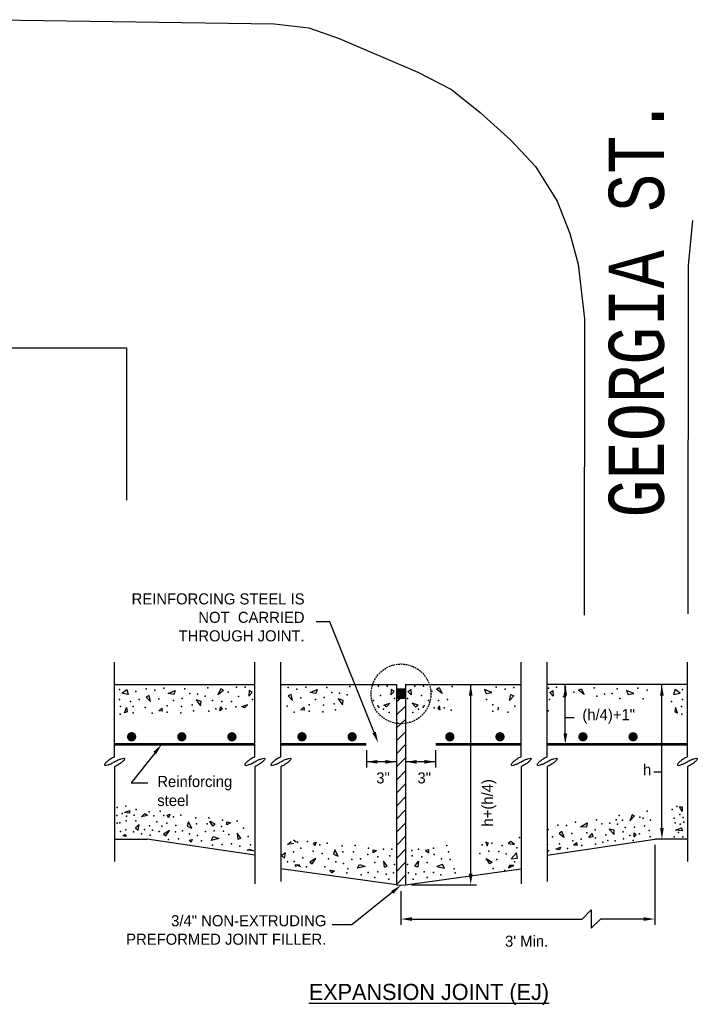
# Model space of a CAD drawing. Header units: inches. Extents: x 614 to 1183, y -159 to 223.
# Tile 2 of 19: x 843 to 945, y -157 to -7. Entities that reach past the tile are written whole.
import ezdxf
from ezdxf.enums import TextEntityAlignment as Align

# ---------------------------------------------------------------- set-up
doc = ezdxf.new("R2010")
doc.units = ezdxf.units.IN
doc.header["$MEASUREMENT"] = 0
doc.linetypes.add('HIDDEN', pattern=[0.375, 0.25, -0.125])
for name, color, linetype in [('11', 7, 'Continuous'), ('14', 7, 'Continuous'), ('21', 5, 'Continuous'), ('c-pr-conc-dtl', 6, 'Continuous'), ('c-text', 6, 'Continuous'), ('DIM', 2, 'Continuous'), ('HATCH', 15, 'Continuous'), ('HIDDEN', 7, 'HIDDEN'), ('TEXT', 3, 'Continuous')]:
    doc.layers.add(name, color=color, linetype=linetype)
doc.styles.add('MONOTXT', font='MONOTXT', dxfattribs={"height": 0.2})

# ---------------------------------------------------------------- blocks, each defined once
blk = doc.blocks.new('*X4')
for p, q in [((4.553, 4.411), (4.644, 4.503)), ((4.553, 4.27), (4.653, 4.37)), ((4.553, 4.128), (4.653, 4.228)), ((4.553, 3.987), (4.653, 4.087)), ((4.553, 3.846), (4.653, 3.946)), ((4.553, 3.704), (4.653, 3.804)), ((4.553, 3.563), (4.653, 3.663)), ((4.553, 3.421), (4.653, 3.521)), ((4.553, 3.28), (4.653, 3.38)), ((4.553, 3.138), (4.653, 3.238)), ((4.553, 2.997), (4.653, 3.097)), ((4.553, 2.856), (4.653, 2.956))]:
    blk.add_line(p, q)

msp = doc.modelspace()

# ---------------------------------------------------------------- linework, layer by layer
for p, q in [((900.27, -138.94), (900.97, -139.03)), ((900.97, -139.03), (901.68, -138.94))]:
    msp.add_line(p, q)
at = {"color": 2, "const_width": 0.703}
for points in [[(859.62, -116.43, 1), (860.33, -116.43, 1)], [(867.26, -116.43, 1), (867.96, -116.43, 1)], [(874.89, -116.43, 1), (875.59, -116.43, 1)], [(885.55, -116.43, 1), (886.26, -116.43, 1)], [(893.19, -116.43, 1), (893.89, -116.43, 1)], [(908.76, -116.43, -1), (908.06, -116.43, -1)], [(916.4, -116.43, -1), (915.69, -116.43, -1)], [(928.32, -116.43, 1), (929.02, -116.43, 1)], [(935.95, -116.43, 1), (936.65, -116.43, 1)]]:
    msp.add_lwpolyline(points, format="xyb", close=True, dxfattribs=at)
at = {"color": 2, "const_width": 0.422}
for points in [[(857.38, -117.59), (878.73, -117.59)], [(882.69, -117.59), (895.71, -117.59)], [(919.26, -117.59), (906.24, -117.59)], [(923.22, -117.59), (944.57, -117.59)]]:
    msp.add_lwpolyline(points, dxfattribs=at)
at = {"layer": '11', "color": 1, "linetype": 'Continuous'}
for p, q in [((836.62, -7.3, 6704.32), (881.69, -7.91, 6704.32)), ((881.69, -7.91, 6704.32), (886.97, -8.56, 6704.32)), ((886.97, -8.56, 6704.32), (891.54, -10.15, 6704.32)), ((891.54, -10.15, 6704.32), (903.53, -15.27, 6704.32)), ((903.53, -15.27, 6704.32), (908.67, -17.91, 6704.32)), ((908.67, -17.91, 6704.32), (913.01, -21.42, 6704.32)), ((913.01, -21.42, 6704.32), (917.68, -25.66, 6704.32)), ((917.68, -25.66, 6704.32), (921.46, -29.66, 6704.32)), ((921.46, -29.66, 6704.32), (924.75, -34.92, 6704.32)), ((924.75, -34.92, 6704.32), (926.65, -39.84, 6704.32)), ((944.72, -44.7, 6704.32), (945.4, -37.87, 6704.32)), ((926.65, -39.84, 6704.32), (927.92, -44.51, 6704.32)), ((927.92, -44.51, 6704.32), (928.92, -52.84, 6704.32)), ((944.7, -97.71, 6704.32), (944.72, -44.7, 6704.32)), ((928.92, -52.84, 6704.32), (928.87, -97.94, 6704.32))]:
    msp.add_line(p, q, dxfattribs=at)
at = {"layer": '21', "color": 4, "linetype": 'Continuous'}
for p, q in [((787.77, -57.26, 6704.32), (859.17, -57.26, 6704.32)), ((859.17, -57.26, 6704.32), (859.17, -80.44, 6704.32))]:
    msp.add_line(p, q, dxfattribs=at)
at = {"layer": 'c-pr-conc-dtl'}
for p, q in [((857.38, -108.49), (878.73, -108.49)), ((882.69, -108.49), (900.27, -108.49)), ((900.27, -108.49), (900.27, -119.03)), ((900.27, -109.12), (901.68, -109.12)), ((901.68, -108.49), (919.26, -108.49)), ((901.68, -108.49), (901.68, -117.63)), ((944.57, -108.49), (923.22, -108.49)), ((900.26, -111.12), (901.66, -109.87)), ((900.27, -110.53), (901.68, -110.53)), ((900.26, -113.12), (901.66, -111.79)), ((900.26, -115.12), (901.66, -113.79)), ((900.27, -113.72), (900.27, -138.93)), ((901.68, -113.72), (901.68, -138.93)), ((857.38, -132), (862.36, -132)), ((878.73, -134.43), (862.36, -132)), ((923.22, -134.43), (939.59, -132)), ((944.57, -132), (939.59, -132)), ((900.27, -138.94), (882.69, -136.53)), ((901.68, -138.94), (919.26, -136.53))]:
    msp.add_line(p, q, dxfattribs=at)
for points in [[(900.27, -109.12), (900.27, -110.53), (901.68, -110.53)], [(901.68, -110.53), (901.68, -109.12), (900.27, -109.12)]]:
    msp.add_solid(points, dxfattribs=at)
at = {"layer": 'DIM'}
for p, q in [((890.16, -98.93), (888.06, -98.93)), ((896.88, -115.77), (890.16, -98.93)), ((911.59, -137.25), (911.59, -108.49)), ((925.99, -115.9), (925.99, -108.49)), ((940.69, -130.31), (940.69, -108.49)), ((925.99, -110.18), (925.99, -110.51)), ((925.99, -113.49), (927.35, -113.49)), ((924.1, -117.59), (926.87, -117.59)), ((863.49, -118.91), (859.88, -123.42)), ((895.71, -118.47), (895.71, -121.12)), ((906.24, -118.47), (906.24, -121.12)), ((900.27, -120.24), (895.71, -120.24)), ((906.24, -120.24), (901.68, -120.24)), ((940.69, -121.81), (939.48, -121.81)), ((859.88, -123.42), (862.44, -123.42)), ((939.59, -132.88), (939.59, -145.05)), ((902.56, -138.94), (912.47, -138.94)), ((899.66, -140.09), (893.49, -145.05)), ((900.97, -139.91), (900.97, -145.05)), ((929.93, -142.76), (928.53, -144.17)), ((929.93, -142.76), (929.93, -145.57)), ((893.49, -145.05), (890.48, -145.05)), ((902.66, -144.17), (928.53, -144.17)), ((931.34, -144.17), (929.93, -145.57)), ((937.9, -144.17), (931.34, -144.17))]:
    msp.add_line(p, q, dxfattribs=at)
for points in [[(911.87, -110.18), (911.31, -110.18), (911.59, -108.49)], [(926.27, -110.18), (925.71, -110.18), (925.99, -108.49)], [(940.97, -110.18), (940.41, -110.18), (940.69, -108.49)], [(897.14, -115.67), (896.62, -115.87), (897.5, -117.34)], [(926.27, -115.9), (925.71, -115.9), (925.99, -117.59)], [(863.27, -118.73), (863.71, -119.08), (864.55, -117.59)], [(897.39, -120.52), (897.39, -119.96), (895.71, -120.24)], [(898.58, -120.52), (898.58, -119.96), (900.27, -120.24)], [(903.37, -120.52), (903.37, -119.96), (901.68, -120.24)], [(904.55, -120.52), (904.55, -119.96), (906.24, -120.24)], [(940.97, -130.31), (940.41, -130.31), (940.69, -132)], [(911.87, -137.25), (911.31, -137.25), (911.59, -138.94)], [(899.48, -139.87), (899.84, -140.31), (900.97, -139.03)], [(902.66, -144.45), (902.66, -143.89), (900.97, -144.17)], [(937.9, -144.45), (937.9, -143.89), (939.59, -144.17)]]:
    msp.add_solid(points, dxfattribs=at)
at = {"layer": 'HATCH'}
for p, q in [((858.47, -109.78), (859.26, -109.26)), ((859.26, -109.26), (859.47, -110.01)), ((873.57, -109.11), (873.1, -110.01)), ((873.1, -110.01), (873.94, -109.33)), ((873.94, -109.33), (873.57, -109.11)), ((887.14, -109.7), (888.23, -109.25)), ((888.23, -109.25), (888.03, -109.85)), ((899.47, -109.25), (899.42, -110.07)), ((899.94, -109.55), (899.47, -109.25)), ((902.01, -109.55), (902.48, -109.25)), ((902.48, -109.25), (902.53, -110.07)), ((906.4, -109.17), (906.77, -108.95)), ((907.24, -109.85), (906.4, -109.17)), ((906.77, -108.95), (907.24, -109.85)), ((913.71, -109.25), (913.92, -109.85)), ((914.81, -109.7), (913.71, -109.25)), ((928.01, -109.33), (928.38, -109.11)), ((928.85, -110.01), (928.01, -109.33)), ((928.38, -109.11), (928.85, -110.01)), ((942.69, -109.26), (942.48, -110.01)), ((943.47, -109.78), (942.69, -109.26)), ((859.47, -110.01), (858.47, -109.78)), ((862.65, -110.16), (862.18, -110.38)), ((862.18, -110.38), (862.86, -111.05)), ((862.86, -111.05), (862.65, -110.16)), ((865.53, -109.86), (866.62, -109.41)), ((866.42, -110.01), (865.53, -109.86)), ((866.62, -109.41), (866.42, -110.01)), ((870.54, -111.05), (869.81, -110.83)), ((869.81, -110.83), (870.44, -111.72)), ((877.86, -109.41), (877.81, -110.23)), ((877.81, -110.23), (878.33, -109.71)), ((878.33, -109.71), (877.86, -109.41)), ((884.26, -110), (883.79, -110.22)), ((883.79, -110.22), (884.47, -110.89)), ((884.47, -110.89), (884.26, -110)), ((888.03, -109.85), (887.14, -109.7)), ((891.42, -110.67), (892.05, -111.56)), ((892.15, -110.89), (891.42, -110.67)), ((899.42, -110.07), (899.94, -109.55)), ((902.53, -110.07), (902.01, -109.55)), ((913.92, -109.85), (914.81, -109.7)), ((917.48, -110.89), (917.69, -110)), ((918.16, -110.22), (917.48, -110.89)), ((917.69, -110), (918.16, -110.22)), ((923.62, -109.71), (924.09, -109.41)), ((924.14, -110.23), (923.62, -109.71)), ((924.09, -109.41), (924.14, -110.23)), ((936.42, -109.86), (935.32, -109.41)), ((935.32, -109.41), (935.53, -110.01)), ((935.53, -110.01), (936.42, -109.86)), ((942.48, -110.01), (943.47, -109.78)), ((858.89, -112.77), (859.21, -111.95)), ((859.21, -111.95), (859.31, -112.62)), ((864.12, -112.47), (864.59, -112.1)), ((864.59, -112.1), (864.64, -112.54)), ((870.44, -111.72), (870.54, -111.05)), ((873.42, -112.47), (873.52, -111.87)), ((873.78, -112.25), (873.42, -112.47)), ((873.52, -111.87), (873.78, -112.25)), ((876.76, -111.8), (877.65, -111.5)), ((877.18, -112.02), (876.76, -111.8)), ((877.65, -111.5), (877.18, -112.02)), ((885.73, -112.31), (886.2, -111.94)), ((886.25, -112.38), (885.73, -112.31)), ((886.2, -111.94), (886.25, -112.38)), ((892.05, -111.56), (892.15, -110.89)), ((898.37, -111.64), (899.26, -111.34)), ((898.79, -111.86), (898.37, -111.64)), ((899.26, -111.34), (898.79, -111.86)), ((902.69, -111.34), (903.16, -111.86)), ((903.58, -111.64), (902.69, -111.34)), ((903.16, -111.86), (903.58, -111.64)), ((906.82, -111.71), (906.56, -112.09)), ((906.56, -112.09), (906.92, -112.31)), ((906.92, -112.31), (906.82, -111.71)), ((915.75, -111.94), (915.7, -112.38)), ((942.74, -111.95), (942.64, -112.62)), ((943.06, -112.77), (942.74, -111.95)), ((859.31, -112.62), (858.89, -112.77)), ((864.64, -112.54), (864.12, -112.47)), ((942.64, -112.62), (943.06, -112.77)), ((943.39, -127.08), (943.79, -127.08)), ((943.79, -127.81), (943.39, -127.08)), ((943.79, -127.08), (943.79, -127.81)), ((858.87, -127.94), (859.67, -127.66)), ((859.67, -128.04), (858.87, -127.94)), ((859.67, -127.66), (859.67, -128.04)), ((861.46, -128.59), (862, -128.13)), ((862.38, -128.41), (861.46, -128.59)), ((862, -128.13), (862.38, -128.41)), ((865.4, -128.38), (865.79, -128.21)), ((865.6, -128.79), (865.4, -128.38)), ((865.79, -128.21), (865.6, -128.79)), ((936.15, -128.29), (935.81, -129.24)), ((935.81, -129.24), (936.54, -128.46)), ((936.54, -128.46), (936.15, -128.29)), ((861.13, -129.82), (860.54, -130.27)), ((860.54, -130.27), (860.97, -130.63)), ((860.97, -130.63), (861.13, -129.82)), ((868.63, -129.37), (868.44, -130.02)), ((868.44, -130.02), (869.13, -130.34)), ((869.13, -130.34), (868.63, -129.37)), ((871.88, -129.29), (872.62, -129.67)), ((872.35, -130.05), (871.88, -129.29)), ((872.62, -129.67), (872.35, -130.05)), ((874.48, -129.81), (874.49, -129.36)), ((875, -129.51), (874.48, -129.81)), ((874.49, -129.36), (875, -129.51)), ((928.28, -130.15), (929.31, -129.55)), ((929.19, -130.17), (928.28, -130.15)), ((929.31, -129.55), (929.19, -130.17)), ((942.77, -130.66), (943.69, -130.29)), ((943.69, -130.29), (943.79, -130.73)), ((858.66, -131.49), (858.93, -131.3)), ((859.13, -131.59), (858.66, -131.49)), ((858.93, -131.3), (859.13, -131.59)), ((865.76, -130.7), (864.84, -131.25)), ((864.84, -131.25), (865.17, -131.52)), ((865.17, -131.52), (865.76, -130.7)), ((872.09, -132.19), (872.38, -131.63)), ((872.38, -131.63), (873.24, -131.9)), ((876.04, -131.09), (876.13, -132)), ((876.62, -131.85), (876.04, -131.09)), ((876.13, -132), (876.62, -131.85)), ((925.48, -130.84), (925.05, -131.13)), ((925.05, -131.13), (925.81, -131.7)), ((925.81, -131.7), (925.48, -130.84)), ((929.55, -131.75), (930.06, -131.17)), ((930.16, -131.68), (929.55, -131.75)), ((930.06, -131.17), (930.16, -131.68)), ((933.42, -130.63), (932.66, -130.51)), ((932.66, -130.51), (933.41, -131.31)), ((933.41, -131.31), (933.42, -130.63)), ((936.46, -131.64), (936.48, -131.03)), ((936.79, -131.37), (936.46, -131.64)), ((936.48, -131.03), (936.79, -131.37)), ((943.79, -130.73), (942.77, -130.66)), ((868.73, -132.16), (869.2, -132.07)), ((869.06, -132.45), (868.73, -132.16)), ((869.2, -132.07), (869.06, -132.45)), ((873.24, -131.9), (872.09, -132.19)), ((883.72, -132.84), (884.26, -132.39)), ((884.64, -132.67), (883.72, -132.84)), ((884.63, -132.13), (885.01, -132.41)), ((887.66, -132.64), (888.05, -132.47)), ((887.86, -133.05), (887.66, -132.64)), ((888.05, -132.47), (887.86, -133.05)), ((913.9, -132.47), (914.09, -133.05)), ((914.29, -132.64), (913.9, -132.47)), ((914.09, -133.05), (914.29, -132.64)), ((917.69, -132.39), (917.3, -132.67)), ((917.3, -132.67), (918.23, -132.84)), ((918.23, -132.84), (917.69, -132.39)), ((924.54, -133.51), (925.26, -133.21)), ((925.26, -133.21), (925.11, -133.65)), ((927.25, -132.93), (927.67, -132.5)), ((927.78, -132.93), (927.25, -132.93)), ((927.67, -132.5), (927.78, -132.93)), ((877.58, -133.7), (877.92, -133.51)), ((878.52, -133.79), (877.58, -133.7)), ((877.92, -133.51), (878.52, -133.79)), ((883.39, -134.08), (882.8, -134.52)), ((882.8, -134.52), (883.23, -134.88)), ((883.23, -134.88), (883.39, -134.08)), ((890.89, -133.62), (890.7, -134.28)), ((890.7, -134.28), (891.39, -134.6)), ((891.39, -134.6), (890.89, -133.62)), ((896.74, -134.07), (896.75, -133.62)), ((897.26, -133.76), (896.74, -134.07)), ((896.75, -133.62), (897.26, -133.76)), ((905.2, -133.62), (904.69, -133.76)), ((904.69, -133.76), (905.21, -134.07)), ((905.21, -134.07), (905.2, -133.62)), ((918.56, -134.08), (917.74, -135.02)), ((918.72, -134.88), (918.56, -134.08)), ((925.11, -133.65), (924.54, -133.51)), ((884.82, -135.92), (884.97, -136.23)), ((884.89, -135.92), (885.56, -135.92)), ((885.71, -136.23), (884.89, -135.92)), ((888.02, -134.95), (887.1, -135.5)), ((887.1, -135.5), (887.43, -135.78)), ((887.43, -135.78), (888.02, -134.95)), ((894.35, -136.45), (894.64, -135.88)), ((895.5, -136.16), (894.35, -136.45)), ((894.64, -135.88), (895.5, -136.16)), ((898.3, -135.34), (898.39, -136.26)), ((898.88, -136.1), (898.3, -135.34)), ((898.39, -136.26), (898.88, -136.1)), ((903.07, -136.1), (903.65, -135.34)), ((903.56, -136.26), (903.07, -136.1)), ((903.65, -135.34), (903.56, -136.26)), ((907.31, -135.88), (906.45, -136.16)), ((906.45, -136.16), (907.6, -136.45)), ((907.6, -136.45), (907.31, -135.88)), ((913.93, -134.95), (914.85, -135.5)), ((914.52, -135.78), (913.93, -134.95)), ((914.85, -135.5), (914.52, -135.78)), ((917.35, -136.35), (918.16, -136.04)), ((917.5, -136.04), (917.35, -136.35)), ((918.16, -136.04), (917.5, -136.04)), ((917.74, -135.02), (918.72, -134.88)), ((890.14, -136.71), (890.87, -136.81)), ((890.51, -137.13), (890.14, -136.71)), ((890.87, -136.81), (890.51, -137.13)), ((916.76, -136.69), (916.61, -137.01))]:
    msp.add_line(p, q, dxfattribs=at)
for p in [(858.11, -109.26), (862.18, -109.11), (863.49, -109.33), (864.9, -109.04), (868.09, -109.11), (871.59, -108.96), (875.92, -108.89), (877.28, -108.89), (883.79, -108.95), (885.1, -109.17), (886.51, -108.88), (889.7, -108.95), (893.2, -108.8), (897.53, -108.73), (898.89, -108.73), (903.06, -108.73), (904.41, -108.73), (908.75, -108.8), (915.44, -108.88), (916.85, -109.17), (918.16, -108.95), (923.41, -109.04), (924.67, -108.89), (926.02, -108.89), (930.36, -108.96), (933.86, -109.11), (937.05, -109.04), (938.46, -109.33), (943.84, -109.26), (858.11, -110.75), (860.62, -109.56), (861.14, -110.75), (864.12, -110.68), (867.67, -110.6), (868.82, -109.86), (870.02, -109.93), (871.17, -110.23), (874.67, -109.63), (876.24, -110.3), (878.38, -110.75), (885.73, -110.52), (887.97, -110.74), (889.28, -110.44), (890.43, -109.7), (891.63, -109.77), (892.78, -110.07), (897.85, -110.15), (899.99, -110.59), (901.96, -110.59), (904.1, -110.15), (905.67, -109.47), (908.07, -110.74), (913.98, -110.74), (923.57, -110.75), (925.71, -110.3), (927.28, -109.63), (930.78, -110.23), (931.93, -109.93), (933.13, -109.86), (934.28, -110.6), (937.83, -110.68), (943.84, -110.75), (858.27, -111.8), (859.78, -111.05), (860.2, -111.8), (862.03, -111.95), (865.37, -111.72), (866.36, -110.9), (867.57, -111.8), (869.19, -111.57), (872.27, -110.9), (872.79, -112.17), (873.68, -111.05), (874.31, -112.17), (875.19, -111.05), (875.82, -111.87), (883.64, -111.79), (886.98, -111.56), (889.18, -111.64), (890.79, -111.41), (891, -112.31), (896.8, -110.89), (897.43, -111.71), (897.6, -111.93), (898.33, -112.23), (903.62, -112.23), (904.35, -111.93), (904.52, -111.71), (905.15, -110.89), (906.03, -112.01), (906.66, -110.89), (907.55, -112.01), (914.97, -111.56), (918.31, -111.79), (942.17, -111.05), (943.68, -111.8), (858.21, -112.99), (860.2, -112.77), (863.12, -112.84), (865.37, -112.69), (867.46, -112.77), (869.39, -112.47), (871.75, -112.54), (884.73, -112.68), (886.98, -112.53), (889.07, -112.61), (899.15, -112.74), (902.8, -112.74), (908.59, -112.38), (914.97, -112.53), (917.22, -112.68), (923.36, -112.47), (943.74, -112.99), (857.79, -127.18), (859.1, -126.97), (942.94, -127.03), (857.73, -128.42), (858.52, -128.1), (859.21, -128.49), (860.34, -128.35), (860.67, -127.49), (862.62, -127.85), (863.33, -128.47), (864.3, -127.75), (864.87, -128.39), (866.37, -128.6), (867.46, -128.37), (869.77, -128.77), (871.73, -128.75), (934.16, -128.42), (937.31, -128.65), (937.82, -128.84), (938.45, -127.74), (942.26, -127.51), (942.55, -128.82), (943.42, -128.25), (943.95, -128.69), (857.79, -129.57), (858.16, -129.55), (859.16, -129.24), (860.63, -129.22), (862.69, -129.96), (863.83, -129.37), (864.57, -130.05), (865.33, -129.58), (866.71, -129.93), (869.86, -129.69), (871.49, -129.69), (873.65, -130.07), (873.79, -129.11), (876.03, -129.28), (877, -130.32), (924.87, -129.87), (926.19, -129.91), (927.55, -129.42), (930.72, -129.05), (931.54, -129.69), (932.74, -129.6), (933.73, -129.05), (933.92, -129.73), (934.7, -129.13), (935.1, -130.25), (936.52, -130.2), (938.02, -129.99), (938.95, -129.1), (942.71, -129.55), (943.48, -129.75), (944.05, -129.42), (858.3, -130.85), (859.07, -130.59), (860.24, -130.9), (861.46, -131.22), (861.95, -130.53), (862.81, -131.41), (863.16, -130.63), (864.15, -130.85), (866.65, -130.92), (867.7, -130.74), (868.8, -131.2), (869.98, -131.44), (871.22, -130.86), (872.56, -130.75), (873.96, -130.82), (874.75, -131.28), (877.71, -131.62), (919.02, -131.75), (923.38, -130.54), (924.06, -131.65), (927, -131.16), (929.26, -131.07), (930.51, -130.59), (930.57, -131.79), (932.15, -131.34), (934.81, -130.88), (935.8, -131.43), (937.3, -131.22), (938.76, -130.71), (938.89, -131.68), (942.57, -131.68), (943.23, -130.99), (943.9, -131.68), (865.57, -132.07), (867.11, -131.94), (870.6, -132.28), (872.28, -132.93), (873.74, -132.8), (875.18, -132.7), (876.45, -133.1), (878.06, -132.88), (885.22, -132.46), (886.76, -132.38), (888.63, -132.85), (889.72, -132.63), (892.03, -133.03), (893.99, -133), (907.96, -133), (913.32, -132.85), (914.82, -132.64), (916.36, -132.98), (918.63, -133.33), (923.28, -132.81), (925.11, -132.71), (927.15, -132.26), (928.39, -132.02), (928.52, -132.98), (930.6, -132.76), (931.69, -132.48), (932.48, -132.2), (933.58, -132.26), (934.82, -131.95), (936.34, -132.19), (884.59, -133.96), (885.73, -133.37), (886.05, -134.84), (887.59, -133.84), (888.97, -134.18), (892.12, -133.95), (893.75, -133.95), (895.91, -134.33), (896.05, -133.37), (897.44, -134.7), (898.29, -133.53), (899.26, -134.57), (899.58, -133.54), (902.61, -133.75), (902.69, -134.57), (903.66, -133.53), (904.16, -134.7), (905.9, -133.37), (906.04, -134.33), (908.2, -133.95), (912.98, -134.18), (914.36, -133.84), (915.86, -133.88), (916.99, -134.22), (923.41, -133.77), (926.32, -133.44), (883.72, -135.48), (884.7, -135.41), (886.59, -136.23), (889.37, -136.2), (889.96, -135), (891.06, -135.46), (892.24, -135.7), (893.48, -135.12), (894.82, -135), (897.01, -135.54), (899.97, -135.88), (901.98, -135.88), (904.94, -135.54), (907.13, -135), (908.47, -135.12), (915.54, -135.11), (917.62, -136.04), (918.23, -135.48), (892.72, -137.13), (892.86, -136.54), (894.93, -137.45), (896, -137.06), (897.44, -136.96), (898.71, -137.36), (899.81, -137.13), (902.14, -137.13), (903.24, -137.36), (904.51, -136.96), (905.94, -137.06), (907.02, -137.45), (909.09, -136.54), (909.23, -137.13), (914.99, -136.5), (897, -137.87), (899.14, -138.08), (902.81, -138.08), (904.95, -137.87)]:
    msp.add_point(p, dxfattribs=at)
at = {"layer": 'HIDDEN'}
msp.add_circle((900.98, -109.9), 4.55, dxfattribs=at)
at = {"layer": 'TEXT', "color": 7}
for p, q in [((857.38, -119.47), (857.38, -105.06)), ((878.73, -119.47), (878.73, -105.06)), ((882.69, -119.47), (882.69, -105.06)), ((919.26, -119.47), (919.26, -105.06)), ((923.22, -119.47), (923.22, -105.06)), ((944.57, -119.47), (944.57, -105.06)), ((857.38, -121.01), (857.38, -135.39)), ((878.73, -121.01), (878.73, -138.82)), ((882.69, -121.01), (882.69, -138.45)), ((919.26, -121.01), (919.26, -138.82)), ((923.22, -121.01), (923.22, -138.45)), ((944.57, -121.01), (944.57, -135.39))]:
    msp.add_line(p, q, dxfattribs=at)
for points in [[(857.04, -119.66, 0.022431), (856.5, -120, 0.031043), (856.14, -120.29, 0.067361), (855.87, -120.61, 0.27889), (855.87, -120.72, 0.27889), (855.96, -120.78, 0.067361), (856.38, -120.7, 0.031043), (856.81, -120.53, 0.022431), (857.38, -120.24, 0.022431)], [(857.38, -119.47, 0.013424), (857.04, -119.66, 0.022431)], [(857.38, -120.24, -0.022431), (857.95, -119.94, -0.031043), (858.38, -119.78, -0.067361), (858.8, -119.7, -0.27889), (858.89, -119.75, -0.27889), (858.89, -119.86, -0.067361), (858.62, -120.19, -0.031043), (858.26, -120.48, -0.022431), (857.72, -120.82, -0.022431)], [(878.39, -119.66, 0.022431), (877.85, -120, 0.031043), (877.49, -120.29, 0.067361), (877.22, -120.61, 0.27889), (877.21, -120.72, 0.27889), (877.31, -120.78, 0.067361), (877.73, -120.7, 0.031043), (878.16, -120.53, 0.022431), (878.73, -120.24, 0.022431)], [(878.73, -119.47, 0.013424), (878.39, -119.66, 0.022431)], [(878.73, -120.24, -0.022431), (879.3, -119.94, -0.031043), (879.73, -119.78, -0.067361), (880.14, -119.7, -0.27889), (880.24, -119.75, -0.27889), (880.24, -119.86, -0.067361), (879.96, -120.19, -0.031043), (879.6, -120.48, -0.022431), (879.06, -120.82, -0.022431)], [(882.36, -119.66, 0.022431), (881.82, -120, 0.031043), (881.46, -120.29, 0.067361), (881.18, -120.61, 0.27889), (881.18, -120.72, 0.27889), (881.28, -120.78, 0.067361), (881.69, -120.7, 0.031043), (882.12, -120.53, 0.022431), (882.69, -120.24, 0.022431)], [(882.69, -119.47, 0.013424), (882.36, -119.66, 0.022431)], [(882.69, -120.24, -0.022431), (883.26, -119.94, -0.031043), (883.69, -119.78, -0.067361), (884.11, -119.7, -0.27889), (884.21, -119.75, -0.27889), (884.2, -119.86, -0.067361), (883.93, -120.19, -0.031043), (883.57, -120.48, -0.022431), (883.03, -120.82, -0.022431)], [(918.92, -119.66, 0.022431), (918.38, -120, 0.031043), (918.02, -120.29, 0.067361), (917.75, -120.61, 0.27889), (917.74, -120.72, 0.27889), (917.84, -120.78, 0.067361), (918.26, -120.7, 0.031043), (918.69, -120.53, 0.022431), (919.26, -120.24, 0.022431)], [(919.26, -119.47, 0.013424), (918.92, -119.66, 0.022431)], [(919.26, -120.24, -0.022431), (919.82, -119.94, -0.031043), (920.26, -119.78, -0.067361), (920.67, -119.7, -0.27889), (920.77, -119.75, -0.27889), (920.77, -119.86, -0.067361), (920.49, -120.19, -0.031043), (920.13, -120.48, -0.022431), (919.59, -120.82, -0.022431)], [(922.89, -119.66, 0.022431), (922.35, -120, 0.031043), (921.98, -120.29, 0.067361), (921.71, -120.61, 0.27889), (921.71, -120.72, 0.27889), (921.81, -120.78, 0.067361), (922.22, -120.7, 0.031043), (922.65, -120.53, 0.022431), (923.22, -120.24, 0.022431)], [(923.22, -119.47, 0.013424), (922.89, -119.66, 0.022431)], [(923.22, -120.24, -0.022431), (923.79, -119.94, -0.031043), (924.22, -119.78, -0.067361), (924.64, -119.7, -0.27889), (924.73, -119.75, -0.27889), (924.73, -119.86, -0.067361), (924.46, -120.19, -0.031043), (924.1, -120.48, -0.022431), (923.56, -120.82, -0.022431)], [(944.23, -119.66, 0.022431), (943.69, -120, 0.031043), (943.33, -120.29, 0.067361), (943.06, -120.61, 0.27889), (943.06, -120.72, 0.27889), (943.15, -120.78, 0.067361), (943.57, -120.7, 0.031043), (944, -120.53, 0.022431), (944.57, -120.24, 0.022431)], [(944.57, -119.47, 0.013424), (944.23, -119.66, 0.022431)], [(944.57, -120.24, -0.022431), (945.14, -119.94, -0.031043), (945.57, -119.78, -0.067361), (945.99, -119.7, -0.27889), (946.08, -119.75, -0.27889), (946.08, -119.86, -0.067361), (945.81, -120.19, -0.031043), (945.45, -120.48, -0.022431), (944.91, -120.82, -0.022431)], [(857.72, -120.82, -0.013424), (857.38, -121.01, -0.031043)], [(879.06, -120.82, -0.013424), (878.73, -121.01, -0.031043)], [(883.03, -120.82, -0.013424), (882.69, -121.01, -0.031043)], [(919.59, -120.82, -0.013424), (919.26, -121.01, -0.031043)], [(923.56, -120.82, -0.013424), (923.22, -121.01, -0.031043)], [(944.91, -120.82, -0.013424), (944.57, -121.01, -0.031043)]]:
    msp.add_lwpolyline(points, format="xyb", dxfattribs=at)

# ---------------------------------------------------------------- block references
at = {"layer": 'c-pr-conc-dtl', "xscale": 14.06271675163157, "yscale": 14.06271675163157, "zscale": 14.06271675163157}
msp.add_blockref('*X4', (836.25, -179.08), dxfattribs=at)

# ---------------------------------------------------------------- texts
at = {"layer": '14', "color": 30, "linetype": 'Continuous', "style": 'MONOTXT', "width": 0.800016}
msp.add_text('GEORGIA ST.', height=8.4, rotation=90, dxfattribs=at).set_placement((936.79, -51.1, 6704.32), align=Align.MIDDLE)
at = {"layer": 'c-text', "color": 4}
msp.add_text('%%uEXPANSION JOINT (EJ)', height=2.461, dxfattribs=at).set_placement((886.94, -156.49))
at = {"layer": 'DIM'}
for s, height, p in [('(h/4)+1"', 1.688, (928.58, -113.91)), ('h', 1.69, (937.81, -122.29)), ('Reinforcing', 1.6875, (863.88, -124.08)), ('3"', 1.688, (897.21, -123.53)), ('3"', 1.688, (903.48, -123.53)), ('steel', 1.688, (863.88, -126.97)), ("3' Min.                        ", 1.6875, (916.81, -148.38))]:
    msp.add_text(s, height=height, dxfattribs=at).set_placement(p)
msp.add_text('h+(h/4)', height=1.688, rotation=90, dxfattribs=at).set_placement((914.98, -130.09))
at = {"layer": 'TEXT', "color": 6, "char_height": 1.6875, "attachment_point": 3}
for s, insert, width in [('REINFORCING STEEL IS NOT  CARRIED THROUGH JOINT.', (886.3, -94.6), 27.141), ('3/4" NON-EXTRUDING PREFORMED JOINT FILLER.', (889.61, -143.58), 31.6706)]:
    msp.add_mtext(s, dxfattribs=dict(at, insert=insert, width=width))

doc.saveas('drawing.dxf')
